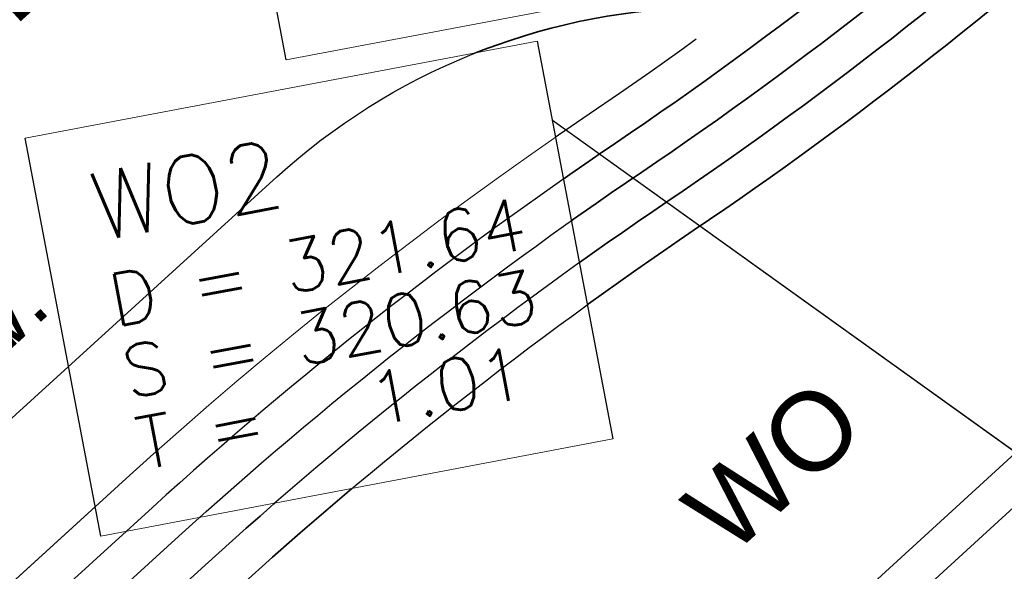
# Model space of a CAD drawing. Header units: metres. Extents: x -502 to 161, y -108 to 174.
# Tile 167 of 256: x -216.69 to -212.91, y -35.79 to -33.68. Entities that reach past the tile are written whole.
import ezdxf

# ---------------------------------------------------------------- set-up
doc = ezdxf.new("R2010")
doc.units = ezdxf.units.M
doc.header["$LTSCALE"] = 0.1
doc.linetypes.add('237', pattern=[93, 75, -18])
doc.layers.add('BRI31-005.05-5p02-Koordinierung Lageplan 4. BA ZOB West 2022-06-15', color=7, linetype='Continuous')
doc.layers.add('BRI31-005.06-5f07-Koordinierung Lageplan 4. BA ZOB Fernbusbahnh', color=7, linetype='Continuous')
doc.styles.add('Arial', font='arial.ttf')
doc.styles.add('Txt', font='txt_____.ttf')

msp = doc.modelspace()

# ---------------------------------------------------------------- linework, layer by layer
at = {"layer": 'BRI31-005.05-5p02-Koordinierung Lageplan 4. BA ZOB West 2022-06-15', "color": 1, "linetype": 'Continuous', "lineweight": 25, "true_color": 0xff0000, "transparency": 33554687}
msp.add_line((-212.8091, -35.381), (-214.6495, -34.0625), dxfattribs=at)
at = {"layer": 'BRI31-005.05-5p02-Koordinierung Lageplan 4. BA ZOB West 2022-06-15', "color": 1, "linetype": '237', "lineweight": 25, "true_color": 0xff0000, "transparency": 33554687, "flags": 128}
msp.add_lwpolyline([(-207.4067, -28.0648, 0.412325), (-208.5333, -28.0154, 0.088772), (-209.692, -29.5225, -0.088769), (-210.5929, -30.6944), (-212.7321, -32.6411, -0.035946), (-214.5086, -34.0383), (-214.5086, -34.0383, 0.035947), (-216.2851, -35.4356), (-216.2851, -35.4356), (-217.2303, -36.2957, 0.142542), (-218.4208, -38.2406), (-218.4208, -38.2406, -0.032423), (-218.5022, -38.4818), (-218.5022, -38.4818), (-218.5022, -38.4818, -0.303495), (-218.9636, -38.7917), (-218.9636, -38.7917), (-220.0999, -38.7942, 0.173642), (-220.4894, -38.9346, -0.308188), (-220.8514, -38.968)], format="xyb", dxfattribs=at)
at = {"layer": 'BRI31-005.05-5p02-Koordinierung Lageplan 4. BA ZOB West 2022-06-15', "color": 7, "linetype": 'Continuous', "lineweight": 35, "transparency": 33554687, "flags": 128}
msp.add_lwpolyline([(-207.517, -28.1665, 0.412324), (-208.4324, -28.1263, 0.088772), (-209.5588, -29.5916, -0.088769), (-210.4919, -30.8054), (-212.6312, -32.7521), (-212.6312, -32.7521, -0.035946), (-214.4076, -34.1493), (-214.4076, -34.1493), (-214.4076, -34.1493, 0.035947), (-216.1842, -35.5465), (-216.1842, -35.5465), (-217.1294, -36.4067), (-217.1294, -36.4067, 0.142515), (-218.276, -38.2796), (-218.276, -38.2796), (-218.276, -38.2796, -0.03237), (-218.3634, -38.5388), (-218.3634, -38.5388, -0.145578), (-218.5963, -38.8273), (-219.0311, -39.1264), (-219.0311, -39.1264, 0.033268), (-219.5199, -39.5128), (-219.5199, -39.5128)], format="xyb", dxfattribs=at)
at = {"layer": 'BRI31-005.05-5p02-Koordinierung Lageplan 4. BA ZOB West 2022-06-15', "color": 190, "linetype": 'Continuous', "lineweight": 35, "true_color": 0x7f00ff, "transparency": 33554687, "flags": 128}
for points in [[(-207.7375, -28.3698, 0.412325), (-208.2304, -28.3482), (-208.2304, -28.3482, 0.088772), (-209.2925, -29.7296), (-209.2925, -29.7296, -0.088769), (-210.29, -31.0273), (-212.4292, -32.974, -0.035946), (-214.2057, -34.3712), (-214.2057, -34.3712, 0.035947), (-215.9822, -35.7684), (-215.9822, -35.7684), (-216.9275, -36.6285), (-217.0345, -36.7324), (-217.0345, -36.7324, 0.131989), (-217.9847, -38.3582), (-217.9847, -38.3582), (-217.9847, -38.3582, 0.019553), (-218.1567, -39.1017), (-218.1567, -39.1017, -0.163158), (-218.5113, -39.733)], [(-218.404, -39.8517, 0.161614), (-218.0261, -39.1837), (-218.0261, -39.1837, -0.01808), (-217.8416, -38.3969), (-217.8416, -38.3969, -0.142429), (-216.8265, -36.7395), (-215.8813, -35.8793, -0.035947), (-214.1048, -34.4821, 0.035946), (-212.3283, -33.0849), (-210.1891, -31.1382), (-210.1891, -31.1382, 0.088769), (-209.1593, -29.7987), (-209.1593, -29.7987), (-209.1593, -29.7987, -0.088772), (-208.1295, -28.4591), (-208.1295, -28.4591, -0.412324), (-207.8478, -28.4715)]]:
    msp.add_lwpolyline(points, format="xyb", dxfattribs=at)
at = {"layer": 'BRI31-005.05-5p02-Koordinierung Lageplan 4. BA ZOB West 2022-06-15', "color": 142, "linetype": 'Continuous', "lineweight": 35, "true_color": 0x0099cc, "transparency": 33554687, "flags": 128}
for points in [[(-215.7069, -34.2784), (-215.7069, -34.2784, -0.177902), (-214.1095, -33.6288), (-214.1095, -33.6288), (-211.0263, -33.5237), (-192.2656, -28.5452)], [(-223.5507, -41.7786), (-222.8225, -41.1159), (-222.8225, -41.1159), (-222.8225, -41.1159), (-222.8225, -41.1159, 0.052817), (-221.9772, -40.1656), (-221.9772, -40.1656, -0.052815), (-221.132, -39.2152), (-215.7069, -34.2784)]]:
    msp.add_lwpolyline(points, format="xyb", dxfattribs=at)
at = {"layer": 'BRI31-005.05-5p02-Koordinierung Lageplan 4. BA ZOB West 2022-06-15', "color": 3, "linetype": 'Continuous', "lineweight": 35, "true_color": 0x00ff00, "transparency": 33554687, "flags": 128}
msp.add_lwpolyline([(-218.6131, -39.6206, 0.163158), (-218.3058, -39.0733, -0.019553), (-218.1311, -38.3182, -0.142458), (-217.0284, -36.5176), (-216.0832, -35.6575, -0.035947), (-214.3067, -34.2602, 0.035946), (-212.5302, -32.863), (-210.391, -30.9163)], format="xyb", dxfattribs=at)
at = {"layer": 'BRI31-005.05-5p02-Koordinierung Lageplan 4. BA ZOB West 2022-06-15', "color": 7, "linetype": 'Continuous', "lineweight": 18, "transparency": 33554687, "flags": 128}
for points in [[(-215.9604, -32.3027), (-213.9954, -31.9301), (-213.7059, -33.4569), (-215.6709, -33.8295), (-215.9604, -32.3027)], [(-216.6724, -34.1297), (-214.7074, -33.7571), (-214.4179, -35.2839), (-216.3829, -35.6565), (-216.6724, -34.1297)]]:
    msp.add_lwpolyline(points, dxfattribs=at)
at = {"layer": 'BRI31-005.05-5p02-Koordinierung Lageplan 4. BA ZOB West 2022-06-15', "color": 1, "linetype": 'Continuous', "lineweight": 25, "true_color": 0xff0000, "transparency": 33554687, "flags": 128}
for points in [[(-215.9604, -32.3027), (-213.9954, -31.9301), (-213.7059, -33.4569), (-215.6709, -33.8295), (-215.9604, -32.3027)], [(-216.6724, -34.1297), (-214.7074, -33.7571), (-214.4179, -35.2839), (-216.3829, -35.6565), (-216.6724, -34.1297)]]:
    msp.add_lwpolyline(points, dxfattribs=at)
at = {"layer": 'BRI31-005.05-5p02-Koordinierung Lageplan 4. BA ZOB West 2022-06-15', "color": 1, "linetype": 'Continuous', "lineweight": 18, "true_color": 0xff0000, "transparency": 33554687, "flags": 128}
msp.add_lwpolyline([(-215.6635, -38.0943), (-212.7585, -35.4363), (-212.8597, -35.3257), (-215.7647, -37.9837)], dxfattribs=at)
at = {"layer": 'BRI31-005.06-5f07-Koordinierung Lageplan 4. BA ZOB Fernbusbahnh', "color": 1, "linetype": 'Continuous', "lineweight": 25, "true_color": 0xff0000, "transparency": 33554687}
msp.add_line((-212.8091, -35.381), (-214.6495, -34.0625), dxfattribs=at)
at = {"layer": 'BRI31-005.06-5f07-Koordinierung Lageplan 4. BA ZOB Fernbusbahnh', "color": 7, "linetype": 'Continuous', "lineweight": 18, "transparency": 33554687, "flags": 128}
for points in [[(-215.9604, -32.3027), (-213.9954, -31.9301), (-213.7059, -33.4569), (-215.6709, -33.8295), (-215.9604, -32.3027)], [(-216.6724, -34.1297), (-214.7074, -33.7571), (-214.4179, -35.2839), (-216.3829, -35.6565), (-216.6724, -34.1297)]]:
    msp.add_lwpolyline(points, dxfattribs=at)
at = {"layer": 'BRI31-005.06-5f07-Koordinierung Lageplan 4. BA ZOB Fernbusbahnh', "color": 1, "linetype": 'Continuous', "lineweight": 25, "true_color": 0xff0000, "transparency": 33554687, "flags": 128}
for points in [[(-215.9604, -32.3027), (-213.9954, -31.9301), (-213.7059, -33.4569), (-215.6709, -33.8295), (-215.9604, -32.3027)], [(-216.6724, -34.1297), (-214.7074, -33.7571), (-214.4179, -35.2839), (-216.3829, -35.6565), (-216.6724, -34.1297)]]:
    msp.add_lwpolyline(points, dxfattribs=at)

# ---------------------------------------------------------------- texts
at = {"layer": 'BRI31-005.05-5p02-Koordinierung Lageplan 4. BA ZOB West 2022-06-15', "color": 1, "true_color": 0xff0000, "transparency": 33554687, "attachment_point": 1, "rotation": 10.737, "line_spacing_factor": 0.25, "style": 'Txt'}
for s, insert, char_height in [('WO2', (-216.4387, -34.2703), 0.26), ('D = 321.64', (-216.3653, -34.6574), 0.2), ('S = 320.63', (-216.3131, -34.9325), 0.2), ('T =   1.01', (-216.2609, -35.2076), 0.2)]:
    msp.add_mtext(s, dxfattribs=dict(at, insert=insert, char_height=char_height))
at = {"layer": 'BRI31-005.05-5p02-Koordinierung Lageplan 4. BA ZOB West 2022-06-15', "color": 5, "true_color": 0x0000ff, "transparency": 33554687, "insert": (-219.0623, -36.7387), "char_height": 0.24, "attachment_point": 1, "rotation": 42.2968, "line_spacing_factor": 0.25, "style": 'Arial'}
msp.add_mtext('Druckltg. Baumbew.', dxfattribs=at)
at = {"layer": 'BRI31-005.05-5p02-Koordinierung Lageplan 4. BA ZOB West 2022-06-15', "color": 20, "true_color": 0xff3f00, "transparency": 33554687, "insert": (-214.1689, -35.5192), "char_height": 0.3, "attachment_point": 1, "rotation": 42.3187, "line_spacing_factor": 0.25, "style": 'Arial'}
msp.add_mtext('WO', dxfattribs=at)
at = {"layer": 'BRI31-005.06-5f07-Koordinierung Lageplan 4. BA ZOB Fernbusbahnh', "color": 1, "true_color": 0xff0000, "transparency": 33554687, "attachment_point": 1, "rotation": 10.737, "line_spacing_factor": 0.25, "style": 'Txt'}
for s, insert, char_height in [('WO2', (-216.4387, -34.2703), 0.26), ('D = 321.64', (-216.3653, -34.6574), 0.2), ('S = 320.63', (-216.3131, -34.9325), 0.2), ('T =   1.01', (-216.2609, -35.2076), 0.2)]:
    msp.add_mtext(s, dxfattribs=dict(at, insert=insert, char_height=char_height))
at = {"layer": 'BRI31-005.06-5f07-Koordinierung Lageplan 4. BA ZOB Fernbusbahnh', "color": 20, "true_color": 0xff3f00, "transparency": 33554687, "insert": (-214.1689, -35.5192), "char_height": 0.3, "attachment_point": 1, "rotation": 42.3187, "line_spacing_factor": 0.25, "style": 'Arial'}
msp.add_mtext('WO', dxfattribs=at)

# ---------------------------------------------------------------- next in the draw order: wipeouts: each hides what was drawn before it
at = {"color": 255, "linetype": 'Continuous', "lineweight": 5, "transparency": 33554687}
msp.add_wipeout([(-216.6724, -34.1297), (-214.7074, -33.7571), (-214.4179, -35.2839), (-216.3829, -35.6565)], dxfattribs=at).dxf.layer = 'BRI31-005.06-5f07-Koordinierung Lageplan 4. BA ZOB Fernbusbahnh'

# ---------------------------------------------------------------- next in the draw order: linework, layer by layer
at = {"layer": 'BRI31-005.06-5f07-Koordinierung Lageplan 4. BA ZOB Fernbusbahnh', "color": 1, "linetype": 'Continuous', "lineweight": 20, "true_color": 0xff0000, "transparency": 33554687}
msp.add_line((-212.8091, -35.381), (-214.6495, -34.0625), dxfattribs=at)
at = {"layer": 'BRI31-005.06-5f07-Koordinierung Lageplan 4. BA ZOB Fernbusbahnh', "color": 142, "linetype": 'Continuous', "lineweight": 30, "true_color": 0x0099cc, "transparency": 33554687, "flags": 128}
msp.add_lwpolyline([(-223.5507, -41.7786), (-222.8225, -41.1159), (-222.8225, -41.1159), (-222.8225, -41.1159), (-222.8225, -41.1159, 0.052817), (-221.9772, -40.1656), (-221.9772, -40.1656, -0.052815), (-221.132, -39.2152), (-215.7069, -34.2784)], format="xyb", dxfattribs=at)
at = {"layer": 'BRI31-005.06-5f07-Koordinierung Lageplan 4. BA ZOB Fernbusbahnh', "color": 1, "linetype": 'Continuous', "lineweight": 13, "true_color": 0xff0000, "transparency": 33554687, "flags": 128}
msp.add_lwpolyline([(-215.6635, -38.0943), (-212.7585, -35.4363), (-212.8597, -35.3257), (-215.7647, -37.9837)], dxfattribs=at)

# ---------------------------------------------------------------- next in the draw order: texts
at = {"layer": 'BRI31-005.06-5f07-Koordinierung Lageplan 4. BA ZOB Fernbusbahnh', "color": 250, "true_color": 0x333333, "transparency": 33554687, "insert": (-220.1969, -36.261), "char_height": 0.452686, "attachment_point": 1, "rotation": 42.3071, "line_spacing_factor": 0.25, "style": 'Arial'}
msp.add_mtext('Steig O - Sonstige', dxfattribs=at)
at = {"layer": 'BRI31-005.06-5f07-Koordinierung Lageplan 4. BA ZOB Fernbusbahnh', "color": 1, "true_color": 0xff0000, "transparency": 33554687, "attachment_point": 1, "rotation": 10.737, "line_spacing_factor": 0.25, "style": 'Txt'}
for s, insert, char_height in [('WO2', (-216.4387, -34.2703), 0.26), ('D = 321.64', (-216.3653, -34.6574), 0.2), ('S = 320.63', (-216.3131, -34.9325), 0.2), ('T =   1.01', (-216.2609, -35.2076), 0.2)]:
    msp.add_mtext(s, dxfattribs=dict(at, insert=insert, char_height=char_height))
at = {"layer": 'BRI31-005.06-5f07-Koordinierung Lageplan 4. BA ZOB Fernbusbahnh', "color": 5, "true_color": 0x0000ff, "transparency": 33554687, "insert": (-218.9465, -36.6334), "char_height": 0.24, "attachment_point": 1, "rotation": 42.2968, "line_spacing_factor": 0.25, "style": 'Arial'}
msp.add_mtext('Druckltg. Baumbew.', dxfattribs=at)

# ---------------------------------------------------------------- next in the draw order: wipeouts: each hides what was drawn before it
at = {"color": 255, "linetype": 'Continuous', "lineweight": 5, "transparency": 33554687}
msp.add_wipeout([(-215.9604, -32.3027), (-213.9954, -31.9301), (-213.7059, -33.4569), (-215.6709, -33.8295)], dxfattribs=at).dxf.layer = 'BRI31-005.06-5f07-Koordinierung Lageplan 4. BA ZOB Fernbusbahnh'

# ---------------------------------------------------------------- next in the draw order: linework, layer by layer
at = {"layer": 'BRI31-005.06-5f07-Koordinierung Lageplan 4. BA ZOB Fernbusbahnh', "color": 1, "linetype": '237', "lineweight": 20, "true_color": 0xff0000, "transparency": 33554687, "flags": 128}
msp.add_lwpolyline([(-207.4067, -28.0648, 0.412325), (-208.5333, -28.0154, 0.088772), (-209.692, -29.5225, -0.088769), (-210.5929, -30.6944), (-212.7321, -32.6411, -0.035946), (-214.5086, -34.0383), (-214.5086, -34.0383, 0.035947), (-216.2851, -35.4356), (-216.2851, -35.4356), (-217.2303, -36.2957, 0.142542), (-218.4208, -38.2406), (-218.4208, -38.2406, -0.032423), (-218.5022, -38.4818), (-218.5022, -38.4818), (-218.5022, -38.4818, -0.303495), (-218.9636, -38.7917), (-218.9636, -38.7917), (-220.0999, -38.7942, 0.173642), (-220.4894, -38.9346, -0.308188), (-220.8514, -38.968)], format="xyb", dxfattribs=at)
at = {"layer": 'BRI31-005.06-5f07-Koordinierung Lageplan 4. BA ZOB Fernbusbahnh', "color": 7, "linetype": 'Continuous', "lineweight": 30, "transparency": 33554687, "flags": 128}
msp.add_lwpolyline([(-207.517, -28.1665, 0.412324), (-208.4324, -28.1263, 0.088772), (-209.5588, -29.5916, -0.088769), (-210.4919, -30.8054), (-212.6312, -32.7521), (-212.6312, -32.7521, -0.035946), (-214.4076, -34.1493), (-214.4076, -34.1493), (-214.4076, -34.1493, 0.035947), (-216.1842, -35.5465), (-216.1842, -35.5465), (-217.1294, -36.4067), (-217.1294, -36.4067, 0.142515), (-218.276, -38.2796), (-218.276, -38.2796), (-218.276, -38.2796, -0.03237), (-218.3634, -38.5388), (-218.3634, -38.5388, -0.145578), (-218.5963, -38.8273), (-219.0311, -39.1264), (-219.0311, -39.1264, 0.033268), (-219.5199, -39.5128), (-219.5199, -39.5128)], format="xyb", dxfattribs=at)
at = {"layer": 'BRI31-005.06-5f07-Koordinierung Lageplan 4. BA ZOB Fernbusbahnh', "color": 190, "linetype": 'Continuous', "lineweight": 30, "true_color": 0x7f00ff, "transparency": 33554687, "flags": 128}
for points in [[(-207.7375, -28.3698, 0.412325), (-208.2304, -28.3482), (-208.2304, -28.3482, 0.088772), (-209.2925, -29.7296), (-209.2925, -29.7296, -0.088769), (-210.29, -31.0273), (-212.4292, -32.974, -0.035946), (-214.2057, -34.3712), (-214.2057, -34.3712, 0.035947), (-215.9822, -35.7684), (-215.9822, -35.7684), (-216.9275, -36.6285), (-217.0345, -36.7324), (-217.0345, -36.7324, 0.131989), (-217.9847, -38.3582), (-217.9847, -38.3582), (-217.9847, -38.3582, 0.019553), (-218.1567, -39.1017), (-218.1567, -39.1017, -0.163158), (-218.5113, -39.733)], [(-218.404, -39.8517, 0.161614), (-218.0261, -39.1837), (-218.0261, -39.1837, -0.01808), (-217.8416, -38.3969), (-217.8416, -38.3969, -0.142429), (-216.8265, -36.7395), (-215.8813, -35.8793, -0.035947), (-214.1048, -34.4821, 0.035946), (-212.3283, -33.0849), (-210.1891, -31.1382), (-210.1891, -31.1382, 0.088769), (-209.1593, -29.7987), (-209.1593, -29.7987), (-209.1593, -29.7987, -0.088772), (-208.1295, -28.4591), (-208.1295, -28.4591, -0.412324), (-207.8478, -28.4715)]]:
    msp.add_lwpolyline(points, format="xyb", dxfattribs=at)
at = {"layer": 'BRI31-005.06-5f07-Koordinierung Lageplan 4. BA ZOB Fernbusbahnh', "color": 142, "linetype": 'Continuous', "lineweight": 30, "true_color": 0x0099cc, "transparency": 33554687, "flags": 128}
msp.add_lwpolyline([(-215.7069, -34.2784), (-215.7069, -34.2784, -0.177902), (-214.1095, -33.6288), (-214.1095, -33.6288), (-211.0263, -33.5237), (-192.2656, -28.5452)], format="xyb", dxfattribs=at)
at = {"layer": 'BRI31-005.06-5f07-Koordinierung Lageplan 4. BA ZOB Fernbusbahnh', "color": 3, "linetype": 'Continuous', "lineweight": 30, "true_color": 0x00ff00, "transparency": 33554687, "flags": 128}
msp.add_lwpolyline([(-218.6131, -39.6206, 0.163158), (-218.3058, -39.0733, -0.019553), (-218.1311, -38.3182, -0.142458), (-217.0284, -36.5176), (-216.0832, -35.6575, -0.035947), (-214.3067, -34.2602, 0.035946), (-212.5302, -32.863), (-210.391, -30.9163)], format="xyb", dxfattribs=at)
at = {"layer": 'BRI31-005.06-5f07-Koordinierung Lageplan 4. BA ZOB Fernbusbahnh', "color": 7, "linetype": 'Continuous', "lineweight": 13, "transparency": 33554687, "flags": 128}
for points in [[(-215.9604, -32.3027), (-213.9954, -31.9301), (-213.7059, -33.4569), (-215.6709, -33.8295), (-215.9604, -32.3027)], [(-216.6724, -34.1297), (-214.7074, -33.7571), (-214.4179, -35.2839), (-216.3829, -35.6565), (-216.6724, -34.1297)]]:
    msp.add_lwpolyline(points, dxfattribs=at)
at = {"layer": 'BRI31-005.06-5f07-Koordinierung Lageplan 4. BA ZOB Fernbusbahnh', "color": 1, "linetype": 'Continuous', "lineweight": 20, "true_color": 0xff0000, "transparency": 33554687, "flags": 128}
for points in [[(-215.9604, -32.3027), (-213.9954, -31.9301), (-213.7059, -33.4569), (-215.6709, -33.8295), (-215.9604, -32.3027)], [(-216.6724, -34.1297), (-214.7074, -33.7571), (-214.4179, -35.2839), (-216.3829, -35.6565), (-216.6724, -34.1297)]]:
    msp.add_lwpolyline(points, dxfattribs=at)

doc.saveas('drawing.dxf')
